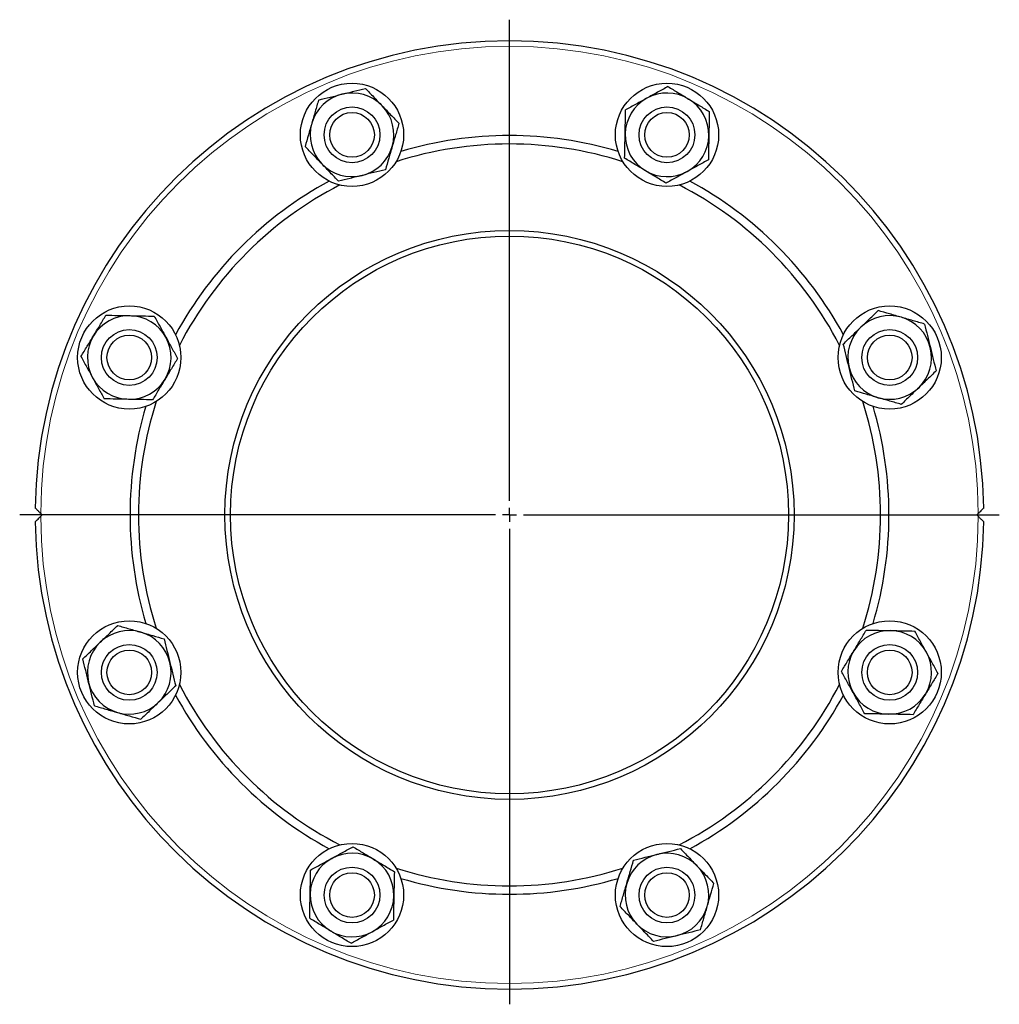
# Model space of a CAD drawing. Header units: millimetres. Extents: x 195 to 1027, y 66 to 856.
# Tile 4 of 7: x 195 to 546, y 503 to 856. Entities that reach past the tile are written whole.
import ezdxf

# ---------------------------------------------------------------- set-up
doc = ezdxf.new("R2010")
doc.units = ezdxf.units.MM
doc.layers.add('FORMAT', color=7, linetype='Continuous')

# ---------------------------------------------------------------- blocks, each defined once
blk = doc.blocks.new('SW_CENTERMARKSYMBOL_0')
at = {"layer": 'FORMAT', "color": 0}
for p, q in [((0, 5), (0, 177.56)), ((-5, 0), (-175.55, 0)), ((0, 0), (-2.5, 0)), ((0, 0), (0, 2.5)), ((0, 0), (0, -2.5)), ((0, 0), (2.5, 0)), ((5, 0), (175.55, 0)), ((0, -5), (0, -175.46))]:
    blk.add_line(p, q, dxfattribs=at)

msp = doc.modelspace()

# ---------------------------------------------------------------- linework, layer by layer
at = {"color": 7, "linetype": 'Continuous', "lineweight": 25}
for p, q in [((202.44, 678.59), (202.94, 678.1)), ((202.94, 678.1), (202.44, 677.6)), ((537.94, 678.1), (538.44, 678.59)), ((538.44, 677.6), (537.94, 678.1))]:
    msp.add_line(p, q, dxfattribs=at)
for centre, radius in [((314, 814.37), 18.5), ((426.89, 814.37), 18.5), ((314, 814.37), 10), ((426.89, 814.37), 10), ((314, 814.37), 8), ((426.89, 814.37), 8), ((370.44, 678.1), 102), ((370.44, 678.1), 100), ((234.17, 734.54), 18.5), ((506.71, 734.54), 18.5), ((234.17, 734.54), 10), ((234.17, 734.54), 8), ((506.71, 734.54), 10), ((506.71, 734.54), 8), ((234.17, 621.65), 18.5), ((506.71, 621.65), 18.5), ((234.17, 621.65), 10), ((234.17, 621.65), 8), ((506.71, 621.65), 10), ((506.71, 621.65), 8), ((314, 541.82), 18.5), ((426.89, 541.82), 18.5), ((314, 541.82), 10), ((426.89, 541.82), 10), ((314, 541.82), 8), ((426.89, 541.82), 8)]:
    msp.add_circle(centre, radius, dxfattribs=at)
for centre, radius, start, end in [((370.44, 678.1), 170, 0.8365, 179.1635), ((314, 814.37), 15, 103.8487, 163.8487), ((314, 814.37), 15, 43.8487, 103.8487), ((426.89, 814.37), 15, 118.8487, 178.8487), ((426.89, 814.37), 15, 58.8487, 118.8487), ((426.89, 814.37), 15, 358.8487, 58.8487), ((314, 814.37), 15, 343.8487, 43.8487), ((314, 814.37), 15, 163.8487, 223.8487), ((370.44, 678.1), 136, 73.3648, 106.6352), ((426.89, 814.37), 15, 178.8487, 238.8487), ((426.89, 814.37), 15, 298.8487, 358.8487), ((314, 814.37), 15, 283.8487, 343.8487), ((370.44, 678.1), 133, 72.2012, 107.7988), ((314, 814.37), 15, 223.8487, 283.8487), ((426.89, 814.37), 15, 238.8487, 298.8487), ((370.44, 678.1), 136, 118.3648, 151.6352), ((370.44, 678.1), 133, 117.2012, 152.7988), ((370.44, 678.1), 133, 27.2012, 62.7988), ((370.44, 678.1), 136, 28.3648, 61.6352), ((234.17, 734.54), 15, 88.8487, 148.8487), ((234.17, 734.54), 15, 28.8487, 88.8487), ((506.71, 734.54), 15, 73.8487, 133.8487), ((506.71, 734.54), 15, 13.8487, 73.8487), ((506.71, 734.54), 15, 133.8487, 193.8487), ((234.17, 734.54), 15, 148.8487, 208.8487), ((234.17, 734.54), 15, 328.8487, 28.8487), ((506.71, 734.54), 15, 313.8487, 13.8487), ((506.71, 734.54), 15, 193.8487, 253.8487), ((234.17, 734.54), 15, 208.8487, 268.8487), ((234.17, 734.54), 15, 268.8487, 328.8487), ((506.71, 734.54), 15, 253.8487, 313.8487), ((370.44, 678.1), 136, 163.3648, 180), ((370.44, 678.1), 133, 162.2012, 180), ((370.44, 678.1), 133, 342.2012, 17.7988), ((370.44, 678.1), 136, 343.3648, 16.6352), ((370.44, 678.1), 136, 180, 196.6352), ((370.44, 678.1), 133, 180, 197.7988), ((370.44, 678.1), 170, 180.8365, 359.1635), ((234.17, 621.65), 15, 73.8487, 133.8487), ((234.17, 621.65), 15, 13.8487, 73.8487), ((506.71, 621.65), 15, 88.8487, 148.8487), ((506.71, 621.65), 15, 28.8487, 88.8487), ((234.17, 621.65), 15, 133.8487, 193.8487), ((506.71, 621.65), 15, 148.8487, 208.8487), ((506.71, 621.65), 15, 328.8487, 28.8487), ((234.17, 621.65), 15, 313.8487, 13.8487), ((234.17, 621.65), 15, 193.8487, 253.8487), ((370.44, 678.1), 133, 207.2012, 242.7988), ((370.44, 678.1), 133, 297.2012, 332.7988), ((506.71, 621.65), 15, 208.8487, 268.8487), ((234.17, 621.65), 15, 253.8487, 313.8487), ((370.44, 678.1), 136, 208.3648, 241.6352), ((370.44, 678.1), 136, 298.3648, 331.6352), ((506.71, 621.65), 15, 268.8487, 328.8487), ((314, 541.82), 15, 118.8487, 178.8487), ((314, 541.82), 15, 58.8487, 118.8487), ((314, 541.82), 15, 358.8487, 58.8487), ((426.89, 541.82), 15, 103.8487, 163.8487), ((426.89, 541.82), 15, 43.8487, 103.8487), ((370.44, 678.1), 133, 252.2012, 287.7988), ((426.89, 541.82), 15, 343.8487, 43.8487), ((370.44, 678.1), 136, 253.3648, 286.6352), ((426.89, 541.82), 15, 163.8487, 223.8487), ((314, 541.82), 15, 178.8487, 238.8487), ((314, 541.82), 15, 298.8487, 358.8487), ((426.89, 541.82), 15, 283.8487, 343.8487), ((426.89, 541.82), 15, 223.8487, 283.8487), ((314, 541.82), 15, 238.8487, 298.8487)]:
    msp.add_arc(centre, radius, start, end, dxfattribs=at)
at = {"color": 8, "linetype": 'Continuous', "lineweight": 18}
for start, end in [(0.1703, 179.8297), (180.1703, 359.8297)]:
    msp.add_arc((370.44, 678.1), 168, start, end, dxfattribs=at)
at = {"color": 7, "linetype": 'Continuous', "lineweight": 25}
for points, knots in [([(310.41, 828.93), (311.12, 829.11), (311.84, 829.28), (313.25, 829.63), (313.96, 829.81), (316.06, 830.33), (317.44, 830.67), (318.81, 831)], [0, 0, 0, 0, 0.25, 0.25, 0.5, 0.5, 1, 1, 1, 1]), ([(318.81, 831), (319.8, 829.98), (320.78, 828.95), (322.78, 826.87), (323.79, 825.82), (324.81, 824.76)], [0, 0, 0, 0, 0.5, 0.5, 1, 1, 1, 1]), ([(427.24, 831.68), (426.62, 831.34), (426, 831), (424.74, 830.31), (424.11, 829.96), (422.21, 828.91), (420.93, 828.21), (419.65, 827.51)], [0, 0, 0, 0, 0.25, 0.25, 0.5, 0.5, 1, 1, 1, 1]), ([(427.24, 831.68), (428.45, 830.95), (429.67, 830.21), (432.14, 828.72), (433.38, 827.97), (434.65, 827.2)], [0, 0, 0, 0, 0.5, 0.5, 1, 1, 1, 1]), ([(302, 826.86), (301.8, 826.18), (301.6, 825.5), (301.2, 824.12), (301, 823.43), (300.4, 821.34), (300, 819.95), (299.59, 818.54)], [0, 0, 0, 0, 0.25, 0.25, 0.5, 0.5, 1, 1, 1, 1]), ([(302, 826.86), (303.37, 827.2), (304.76, 827.54), (307.56, 828.23), (308.97, 828.58), (310.41, 828.93)], [0, 0, 0, 0, 0.5, 0.5, 1, 1, 1, 1]), ([(419.65, 827.51), (419.01, 827.15), (418.37, 826.8), (417.08, 826.09), (416.43, 825.73), (414.53, 824.69), (413.29, 824), (412.07, 823.33)], [0, 0, 0, 0, 0.25, 0.25, 0.5, 0.5, 1, 1, 1, 1]), ([(434.65, 827.2), (435.28, 826.82), (435.91, 826.44), (437.16, 825.69), (437.78, 825.31), (439.63, 824.19), (440.85, 823.46), (442.06, 822.72)], [0, 0, 0, 0, 0.25, 0.25, 0.5, 0.5, 1, 1, 1, 1]), ([(324.81, 824.76), (325.32, 824.23), (325.83, 823.7), (326.85, 822.64), (327.35, 822.12), (328.85, 820.56), (329.83, 819.53), (330.81, 818.51)], [0, 0, 0, 0, 0.25, 0.25, 0.5, 0.5, 1, 1, 1, 1]), ([(411.89, 814.67), (411.91, 815.4), (411.92, 816.14), (411.95, 817.6), (411.96, 818.33), (412.01, 820.49), (412.04, 821.91), (412.07, 823.33)], [0, 0, 0, 0, 0.25, 0.25, 0.5, 0.5, 1, 1, 1, 1]), ([(442.06, 822.72), (442.03, 821.31), (442, 819.88), (441.94, 817), (441.91, 815.54), (441.88, 814.07)], [0, 0, 0, 0, 0.5, 0.5, 1, 1, 1, 1]), ([(299.59, 818.54), (299.38, 817.84), (299.18, 817.13), (298.77, 815.72), (298.57, 815.01), (297.96, 812.93), (297.57, 811.57), (297.18, 810.22)], [0, 0, 0, 0, 0.25, 0.25, 0.5, 0.5, 1, 1, 1, 1]), ([(330.81, 818.51), (330.62, 817.84), (330.42, 817.15), (330.02, 815.77), (329.82, 815.08), (329.22, 813), (328.81, 811.6), (328.4, 810.19)], [0, 0, 0, 0, 0.25, 0.25, 0.5, 0.5, 1, 1, 1, 1]), ([(411.72, 806.01), (411.75, 807.43), (411.77, 808.85), (411.83, 811.74), (411.86, 813.19), (411.89, 814.67)], [0, 0, 0, 0, 0.5, 0.5, 1, 1, 1, 1]), ([(441.88, 814.07), (441.87, 813.33), (441.86, 812.59), (441.83, 811.13), (441.81, 810.41), (441.77, 808.25), (441.74, 806.82), (441.71, 805.41)], [0, 0, 0, 0, 0.25, 0.25, 0.5, 0.5, 1, 1, 1, 1]), ([(303.18, 803.98), (302.67, 804.51), (302.16, 805.04), (301.15, 806.09), (300.64, 806.61), (299.15, 808.17), (298.16, 809.2), (297.18, 810.22)], [0, 0, 0, 0, 0.25, 0.25, 0.5, 0.5, 1, 1, 1, 1]), ([(328.4, 810.19), (328.2, 809.49), (328, 808.79), (327.59, 807.37), (327.38, 806.67), (326.78, 804.58), (326.38, 803.22), (326, 801.88)], [0, 0, 0, 0, 0.25, 0.25, 0.5, 0.5, 1, 1, 1, 1]), ([(419.13, 801.53), (418.5, 801.91), (417.87, 802.29), (416.62, 803.05), (416, 803.42), (414.15, 804.54), (412.93, 805.28), (411.72, 806.01)], [0, 0, 0, 0, 0.25, 0.25, 0.5, 0.5, 1, 1, 1, 1]), ([(441.71, 805.41), (441.09, 805.07), (440.47, 804.72), (439.21, 804.03), (438.58, 803.68), (436.68, 802.64), (435.41, 801.94), (434.13, 801.23)], [0, 0, 0, 0, 0.25, 0.25, 0.5, 0.5, 1, 1, 1, 1]), ([(309.18, 797.73), (308.2, 798.75), (307.21, 799.78), (305.21, 801.86), (304.2, 802.91), (303.18, 803.98)], [0, 0, 0, 0, 0.5, 0.5, 1, 1, 1, 1]), ([(326, 801.88), (324.62, 801.54), (323.23, 801.2), (320.43, 800.51), (319.02, 800.16), (317.59, 799.8)], [0, 0, 0, 0, 0.5, 0.5, 1, 1, 1, 1]), ([(426.54, 797.05), (425.33, 797.78), (424.11, 798.52), (421.64, 800.01), (420.39, 800.77), (419.13, 801.53)], [0, 0, 0, 0, 0.5, 0.5, 1, 1, 1, 1]), ([(317.59, 799.8), (316.87, 799.63), (316.16, 799.45), (314.74, 799.1), (314.03, 798.93), (311.93, 798.41), (310.55, 798.07), (309.18, 797.73)], [0, 0, 0, 0, 0.25, 0.25, 0.5, 0.5, 1, 1, 1, 1]), ([(434.13, 801.23), (433.48, 800.88), (432.84, 800.52), (431.55, 799.81), (430.91, 799.46), (429.01, 798.41), (427.77, 797.73), (426.54, 797.05)], [0, 0, 0, 0, 0.25, 0.25, 0.5, 0.5, 1, 1, 1, 1]), ([(221.33, 742.3), (221.71, 742.93), (222.09, 743.56), (222.85, 744.81), (223.23, 745.43), (224.34, 747.28), (225.08, 748.5), (225.81, 749.71)], [0, 0, 0, 0, 0.25, 0.25, 0.5, 0.5, 1, 1, 1, 1]), ([(225.81, 749.71), (227.23, 749.68), (228.66, 749.65), (231.54, 749.6), (233, 749.57), (234.47, 749.54)], [0, 0, 0, 0, 0.5, 0.5, 1, 1, 1, 1]), ([(234.47, 749.54), (235.21, 749.52), (235.94, 749.51), (237.4, 749.48), (238.13, 749.46), (240.29, 749.42), (241.72, 749.39), (243.13, 749.36)], [0, 0, 0, 0, 0.25, 0.25, 0.5, 0.5, 1, 1, 1, 1]), ([(243.13, 749.36), (243.47, 748.75), (243.81, 748.12), (244.51, 746.87), (244.85, 746.23), (245.9, 744.33), (246.6, 743.06), (247.31, 741.78)], [0, 0, 0, 0, 0.25, 0.25, 0.5, 0.5, 1, 1, 1, 1]), ([(496.32, 745.36), (496.85, 745.87), (497.39, 746.38), (498.44, 747.39), (498.96, 747.89), (500.52, 749.39), (501.55, 750.38), (502.57, 751.36)], [0, 0, 0, 0, 0.25, 0.25, 0.5, 0.5, 1, 1, 1, 1]), ([(510.89, 748.95), (510.18, 749.15), (509.48, 749.36), (508.06, 749.77), (507.36, 749.97), (505.28, 750.57), (503.91, 750.97), (502.57, 751.36)], [0, 0, 0, 0, 0.25, 0.25, 0.5, 0.5, 1, 1, 1, 1]), ([(519.21, 746.54), (518.53, 746.74), (517.85, 746.93), (516.47, 747.33), (515.77, 747.53), (513.69, 748.14), (512.29, 748.54), (510.89, 748.95)], [0, 0, 0, 0, 0.25, 0.25, 0.5, 0.5, 1, 1, 1, 1]), ([(490.08, 739.36), (491.1, 740.34), (492.13, 741.33), (494.21, 743.33), (495.26, 744.34), (496.32, 745.36)], [0, 0, 0, 0, 0.5, 0.5, 1, 1, 1, 1]), ([(519.21, 746.54), (519.54, 745.16), (519.89, 743.78), (520.58, 740.98), (520.93, 739.56), (521.28, 738.13)], [0, 0, 0, 0, 0.5, 0.5, 1, 1, 1, 1]), ([(216.85, 734.89), (217.59, 736.1), (218.32, 737.32), (219.82, 739.79), (220.57, 741.04), (221.33, 742.3)], [0, 0, 0, 0, 0.5, 0.5, 1, 1, 1, 1]), ([(247.31, 741.78), (247.66, 741.14), (248.02, 740.49), (248.73, 739.2), (249.08, 738.56), (250.13, 736.66), (250.81, 735.42), (251.49, 734.19)], [0, 0, 0, 0, 0.25, 0.25, 0.5, 0.5, 1, 1, 1, 1]), ([(492.15, 730.95), (491.97, 731.66), (491.8, 732.38), (491.45, 733.8), (491.27, 734.5), (490.76, 736.6), (490.42, 737.99), (490.08, 739.36)], [0, 0, 0, 0, 0.25, 0.25, 0.5, 0.5, 1, 1, 1, 1]), ([(521.28, 738.13), (521.45, 737.42), (521.63, 736.7), (521.98, 735.28), (522.15, 734.58), (522.67, 732.48), (523.01, 731.1), (523.35, 729.72)], [0, 0, 0, 0, 0.25, 0.25, 0.5, 0.5, 1, 1, 1, 1]), ([(216.85, 734.89), (217.19, 734.27), (217.54, 733.65), (218.23, 732.39), (218.58, 731.76), (219.62, 729.86), (220.33, 728.59), (221.03, 727.3)], [0, 0, 0, 0, 0.25, 0.25, 0.5, 0.5, 1, 1, 1, 1]), ([(251.49, 734.19), (250.75, 732.98), (250.02, 731.76), (248.52, 729.29), (247.77, 728.04), (247.01, 726.78)], [0, 0, 0, 0, 0.5, 0.5, 1, 1, 1, 1]), ([(494.22, 722.54), (493.88, 723.92), (493.54, 725.3), (492.85, 728.1), (492.5, 729.52), (492.15, 730.95)], [0, 0, 0, 0, 0.5, 0.5, 1, 1, 1, 1]), ([(221.03, 727.3), (221.38, 726.66), (221.74, 726.02), (222.45, 724.73), (222.8, 724.09), (223.85, 722.19), (224.53, 720.94), (225.21, 719.72)], [0, 0, 0, 0, 0.25, 0.25, 0.5, 0.5, 1, 1, 1, 1]), ([(523.35, 729.72), (522.33, 728.74), (521.3, 727.75), (519.22, 725.76), (518.17, 724.75), (517.11, 723.72)], [0, 0, 0, 0, 0.5, 0.5, 1, 1, 1, 1]), ([(247.01, 726.78), (246.63, 726.15), (246.24, 725.52), (245.49, 724.27), (245.11, 723.65), (244, 721.8), (243.26, 720.58), (242.53, 719.37)], [0, 0, 0, 0, 0.25, 0.25, 0.5, 0.5, 1, 1, 1, 1]), ([(517.11, 723.72), (516.58, 723.21), (516.04, 722.7), (514.99, 721.69), (514.47, 721.19), (512.91, 719.69), (511.88, 718.7), (510.86, 717.72)], [0, 0, 0, 0, 0.25, 0.25, 0.5, 0.5, 1, 1, 1, 1]), ([(502.54, 720.13), (501.84, 720.34), (501.13, 720.54), (499.72, 720.95), (499.02, 721.15), (496.93, 721.76), (495.57, 722.15), (494.22, 722.54)], [0, 0, 0, 0, 0.25, 0.25, 0.5, 0.5, 1, 1, 1, 1]), ([(233.87, 719.54), (233.13, 719.56), (232.4, 719.57), (230.94, 719.6), (230.21, 719.62), (228.05, 719.66), (226.62, 719.69), (225.21, 719.72)], [0, 0, 0, 0, 0.25, 0.25, 0.5, 0.5, 1, 1, 1, 1]), ([(242.53, 719.37), (241.11, 719.4), (239.68, 719.43), (236.8, 719.49), (235.34, 719.51), (233.87, 719.54)], [0, 0, 0, 0, 0.5, 0.5, 1, 1, 1, 1]), ([(510.86, 717.72), (510.18, 717.92), (509.5, 718.12), (508.12, 718.52), (507.43, 718.72), (505.34, 719.32), (503.95, 719.73), (502.54, 720.13)], [0, 0, 0, 0, 0.25, 0.25, 0.5, 0.5, 1, 1, 1, 1]), ([(202.44, 678.59), (202.33, 678.71), (202.22, 678.82), (202, 679.04), (201.89, 679.15), (201.67, 679.37), (201.57, 679.47), (201.36, 679.68), (201.26, 679.78), (201.07, 679.97), (200.98, 680.06), (200.81, 680.23), (200.73, 680.31), (200.6, 680.43), (200.55, 680.49), (200.48, 680.56), (200.46, 680.58), (200.46, 680.58)], [0, 0, 0, 0, 0.125, 0.125, 0.25, 0.25, 0.375, 0.375, 0.5, 0.5, 0.625, 0.625, 0.75, 0.75, 0.875, 0.875, 1, 1, 1, 1]), ([(540.42, 680.58), (540.42, 680.58), (540.41, 680.56), (540.33, 680.49), (540.28, 680.43), (540.15, 680.31), (540.08, 680.23), (539.91, 680.06), (539.82, 679.97), (539.53, 679.68), (539.32, 679.48), (538.89, 679.04), (538.66, 678.82), (538.44, 678.59)], [0, 0, 0, 0, 0.125, 0.125, 0.25, 0.25, 0.375, 0.375, 0.5, 0.5, 0.75, 0.75, 1, 1, 1, 1]), ([(200.46, 675.61), (200.46, 675.61), (200.48, 675.63), (200.55, 675.7), (200.6, 675.76), (200.73, 675.88), (200.81, 675.96), (200.97, 676.13), (201.07, 676.22), (201.35, 676.51), (201.56, 676.72), (202, 677.15), (202.22, 677.37), (202.44, 677.6)], [0, 0, 0, 0, 0.125, 0.125, 0.25, 0.25, 0.375, 0.375, 0.5, 0.5, 0.75, 0.75, 1, 1, 1, 1]), ([(538.44, 677.6), (538.55, 677.49), (538.66, 677.37), (538.89, 677.15), (539, 677.04), (539.21, 676.82), (539.32, 676.72), (539.53, 676.51), (539.63, 676.41), (539.82, 676.22), (539.91, 676.13), (540.08, 675.96), (540.15, 675.88), (540.28, 675.76), (540.33, 675.7), (540.4, 675.63), (540.42, 675.61), (540.42, 675.61)], [0, 0, 0, 0, 0.125, 0.125, 0.25, 0.25, 0.375, 0.375, 0.5, 0.5, 0.625, 0.625, 0.75, 0.75, 0.875, 0.875, 1, 1, 1, 1]), ([(223.78, 632.47), (224.31, 632.98), (224.84, 633.49), (225.89, 634.5), (226.42, 635), (227.98, 636.5), (229, 637.49), (230.02, 638.47)], [0, 0, 0, 0, 0.25, 0.25, 0.5, 0.5, 1, 1, 1, 1]), ([(230.02, 638.47), (230.7, 638.27), (231.38, 638.07), (232.76, 637.67), (233.46, 637.47), (235.54, 636.87), (236.94, 636.46), (238.34, 636.06)], [0, 0, 0, 0, 0.25, 0.25, 0.5, 0.5, 1, 1, 1, 1]), ([(238.34, 636.06), (239.05, 635.85), (239.75, 635.65), (241.17, 635.24), (241.87, 635.04), (243.95, 634.43), (245.32, 634.04), (246.66, 633.65)], [0, 0, 0, 0, 0.25, 0.25, 0.5, 0.5, 1, 1, 1, 1]), ([(493.88, 629.41), (494.26, 630.04), (494.64, 630.67), (495.39, 631.92), (495.77, 632.54), (496.89, 634.39), (497.63, 635.61), (498.36, 636.82)], [0, 0, 0, 0, 0.25, 0.25, 0.5, 0.5, 1, 1, 1, 1]), ([(498.36, 636.82), (499.77, 636.79), (501.2, 636.76), (504.08, 636.71), (505.54, 636.68), (507.02, 636.65)], [0, 0, 0, 0, 0.5, 0.5, 1, 1, 1, 1]), ([(507.02, 636.65), (507.75, 636.63), (508.49, 636.62), (509.95, 636.59), (510.67, 636.57), (512.84, 636.53), (514.26, 636.5), (515.67, 636.47)], [0, 0, 0, 0, 0.25, 0.25, 0.5, 0.5, 1, 1, 1, 1]), ([(519.85, 628.89), (519.5, 629.53), (519.15, 630.17), (518.43, 631.46), (518.08, 632.1), (517.03, 634), (516.35, 635.25), (515.67, 636.47)], [0, 0, 0, 0, 0.25, 0.25, 0.5, 0.5, 1, 1, 1, 1]), ([(217.53, 626.47), (218.55, 627.45), (219.58, 628.44), (221.66, 630.44), (222.71, 631.44), (223.78, 632.47)], [0, 0, 0, 0, 0.5, 0.5, 1, 1, 1, 1]), ([(246.66, 633.65), (247, 632.27), (247.34, 630.89), (248.03, 628.09), (248.38, 626.67), (248.73, 625.24)], [0, 0, 0, 0, 0.5, 0.5, 1, 1, 1, 1]), ([(489.4, 622), (490.13, 623.21), (490.87, 624.43), (492.36, 626.9), (493.11, 628.15), (493.88, 629.41)], [0, 0, 0, 0, 0.5, 0.5, 1, 1, 1, 1]), ([(524.03, 621.3), (523.69, 621.92), (523.35, 622.54), (522.65, 623.8), (522.31, 624.43), (521.26, 626.33), (520.56, 627.61), (519.85, 628.89)], [0, 0, 0, 0, 0.25, 0.25, 0.5, 0.5, 1, 1, 1, 1]), ([(219.61, 618.06), (219.43, 618.77), (219.25, 619.49), (218.9, 620.91), (218.73, 621.61), (218.21, 623.71), (217.87, 625.1), (217.53, 626.47)], [0, 0, 0, 0, 0.25, 0.25, 0.5, 0.5, 1, 1, 1, 1]), ([(248.73, 625.24), (248.91, 624.53), (249.09, 623.81), (249.44, 622.39), (249.61, 621.69), (250.13, 619.59), (250.47, 618.2), (250.81, 616.83)], [0, 0, 0, 0, 0.25, 0.25, 0.5, 0.5, 1, 1, 1, 1]), ([(493.58, 614.41), (493.22, 615.05), (492.87, 615.7), (492.16, 616.99), (491.8, 617.63), (490.76, 619.53), (490.07, 620.77), (489.4, 622)], [0, 0, 0, 0, 0.25, 0.25, 0.5, 0.5, 1, 1, 1, 1]), ([(221.68, 609.65), (221.34, 611.03), (221, 612.41), (220.31, 615.21), (219.96, 616.63), (219.61, 618.06)], [0, 0, 0, 0, 0.5, 0.5, 1, 1, 1, 1]), ([(524.03, 621.3), (523.3, 620.09), (522.56, 618.87), (521.07, 616.4), (520.31, 615.15), (519.55, 613.89)], [0, 0, 0, 0, 0.5, 0.5, 1, 1, 1, 1]), ([(250.81, 616.83), (249.79, 615.85), (248.76, 614.86), (246.68, 612.86), (245.63, 611.85), (244.56, 610.83)], [0, 0, 0, 0, 0.5, 0.5, 1, 1, 1, 1]), ([(497.75, 606.83), (497.41, 607.44), (497.07, 608.07), (496.38, 609.33), (496.03, 609.96), (494.98, 611.86), (494.28, 613.13), (493.58, 614.41)], [0, 0, 0, 0, 0.25, 0.25, 0.5, 0.5, 1, 1, 1, 1]), ([(244.56, 610.83), (244.03, 610.32), (243.5, 609.81), (242.45, 608.8), (241.92, 608.3), (240.36, 606.8), (239.33, 605.81), (238.32, 604.83)], [0, 0, 0, 0, 0.25, 0.25, 0.5, 0.5, 1, 1, 1, 1]), ([(519.55, 613.89), (519.17, 613.26), (518.79, 612.63), (518.03, 611.38), (517.66, 610.76), (516.54, 608.91), (515.8, 607.69), (515.07, 606.48)], [0, 0, 0, 0, 0.25, 0.25, 0.5, 0.5, 1, 1, 1, 1]), ([(221.68, 609.65), (222.36, 609.45), (223.04, 609.26), (224.42, 608.86), (225.11, 608.66), (227.2, 608.05), (228.59, 607.65), (230, 607.24)], [0, 0, 0, 0, 0.25, 0.25, 0.5, 0.5, 1, 1, 1, 1]), ([(230, 607.24), (230.7, 607.04), (231.41, 606.83), (232.82, 606.42), (233.52, 606.22), (235.61, 605.62), (236.97, 605.22), (238.32, 604.83)], [0, 0, 0, 0, 0.25, 0.25, 0.5, 0.5, 1, 1, 1, 1]), ([(506.41, 606.65), (505.68, 606.67), (504.94, 606.68), (503.48, 606.71), (502.75, 606.73), (500.59, 606.77), (499.17, 606.8), (497.75, 606.83)], [0, 0, 0, 0, 0.25, 0.25, 0.5, 0.5, 1, 1, 1, 1]), ([(515.07, 606.48), (513.66, 606.51), (512.23, 606.54), (509.34, 606.59), (507.89, 606.62), (506.41, 606.65)], [0, 0, 0, 0, 0.5, 0.5, 1, 1, 1, 1]), ([(306.76, 554.96), (307.4, 555.31), (308.04, 555.67), (309.33, 556.38), (309.97, 556.73), (311.88, 557.78), (313.12, 558.46), (314.34, 559.14)], [0, 0, 0, 0, 0.25, 0.25, 0.5, 0.5, 1, 1, 1, 1]), ([(314.34, 559.14), (315.56, 558.41), (316.78, 557.67), (319.25, 556.18), (320.49, 555.42), (321.76, 554.66)], [0, 0, 0, 0, 0.5, 0.5, 1, 1, 1, 1]), ([(423.3, 556.39), (424.01, 556.56), (424.73, 556.74), (426.15, 557.09), (426.85, 557.26), (428.95, 557.78), (430.33, 558.12), (431.71, 558.46)], [0, 0, 0, 0, 0.25, 0.25, 0.5, 0.5, 1, 1, 1, 1]), ([(431.71, 558.46), (432.69, 557.44), (433.68, 556.41), (435.67, 554.33), (436.68, 553.28), (437.71, 552.21)], [0, 0, 0, 0, 0.5, 0.5, 1, 1, 1, 1]), ([(299.17, 550.78), (299.79, 551.12), (300.41, 551.47), (301.67, 552.16), (302.3, 552.51), (304.2, 553.55), (305.48, 554.26), (306.76, 554.96)], [0, 0, 0, 0, 0.25, 0.25, 0.5, 0.5, 1, 1, 1, 1]), ([(321.76, 554.66), (322.38, 554.28), (323.02, 553.9), (324.27, 553.14), (324.89, 552.77), (326.74, 551.65), (327.96, 550.91), (329.17, 550.18)], [0, 0, 0, 0, 0.25, 0.25, 0.5, 0.5, 1, 1, 1, 1]), ([(412.48, 546), (412.68, 546.7), (412.89, 547.4), (413.3, 548.82), (413.5, 549.52), (414.1, 551.61), (414.5, 552.97), (414.89, 554.31)], [0, 0, 0, 0, 0.25, 0.25, 0.5, 0.5, 1, 1, 1, 1]), ([(414.89, 554.31), (416.26, 554.65), (417.65, 554.99), (420.45, 555.69), (421.87, 556.03), (423.3, 556.39)], [0, 0, 0, 0, 0.5, 0.5, 1, 1, 1, 1]), ([(299, 542.12), (299.01, 542.86), (299.03, 543.6), (299.06, 545.06), (299.07, 545.78), (299.12, 547.95), (299.15, 549.37), (299.17, 550.78)], [0, 0, 0, 0, 0.25, 0.25, 0.5, 0.5, 1, 1, 1, 1]), ([(437.71, 552.21), (438.21, 551.68), (438.73, 551.15), (439.74, 550.1), (440.24, 549.58), (441.74, 548.02), (442.73, 546.99), (443.71, 545.97)], [0, 0, 0, 0, 0.25, 0.25, 0.5, 0.5, 1, 1, 1, 1]), ([(329.17, 550.18), (329.14, 548.76), (329.11, 547.34), (329.05, 544.45), (329.02, 543), (328.99, 541.52)], [0, 0, 0, 0, 0.5, 0.5, 1, 1, 1, 1]), ([(410.07, 537.68), (410.27, 538.35), (410.46, 539.04), (410.86, 540.42), (411.07, 541.11), (411.67, 543.19), (412.07, 544.59), (412.48, 546)], [0, 0, 0, 0, 0.25, 0.25, 0.5, 0.5, 1, 1, 1, 1]), ([(441.3, 537.65), (441.5, 538.35), (441.7, 539.06), (442.11, 540.47), (442.32, 541.18), (442.92, 543.26), (443.32, 544.62), (443.71, 545.97)], [0, 0, 0, 0, 0.25, 0.25, 0.5, 0.5, 1, 1, 1, 1]), ([(298.83, 533.47), (298.85, 534.88), (298.88, 536.31), (298.94, 539.19), (298.97, 540.65), (299, 542.12)], [0, 0, 0, 0, 0.5, 0.5, 1, 1, 1, 1]), ([(328.99, 541.52), (328.98, 540.79), (328.96, 540.05), (328.93, 538.59), (328.92, 537.86), (328.88, 535.7), (328.85, 534.28), (328.82, 532.86)], [0, 0, 0, 0, 0.25, 0.25, 0.5, 0.5, 1, 1, 1, 1]), ([(416.07, 531.43), (415.56, 531.96), (415.05, 532.49), (414.04, 533.55), (413.54, 534.07), (412.04, 535.63), (411.05, 536.66), (410.07, 537.68)], [0, 0, 0, 0, 0.25, 0.25, 0.5, 0.5, 1, 1, 1, 1]), ([(438.89, 529.33), (439.08, 530.01), (439.28, 530.69), (439.68, 532.07), (439.88, 532.76), (440.48, 534.85), (440.89, 536.24), (441.3, 537.65)], [0, 0, 0, 0, 0.25, 0.25, 0.5, 0.5, 1, 1, 1, 1]), ([(306.24, 528.99), (305.61, 529.37), (304.98, 529.75), (303.73, 530.5), (303.11, 530.88), (301.25, 532), (300.03, 532.73), (298.83, 533.47)], [0, 0, 0, 0, 0.25, 0.25, 0.5, 0.5, 1, 1, 1, 1]), ([(321.23, 528.68), (321.88, 529.04), (322.52, 529.39), (323.81, 530.1), (324.45, 530.46), (326.35, 531.5), (327.59, 532.19), (328.82, 532.86)], [0, 0, 0, 0, 0.25, 0.25, 0.5, 0.5, 1, 1, 1, 1]), ([(422.07, 525.19), (421.09, 526.21), (420.1, 527.24), (418.1, 529.32), (417.09, 530.37), (416.07, 531.43)], [0, 0, 0, 0, 0.5, 0.5, 1, 1, 1, 1]), ([(313.65, 524.51), (312.44, 525.24), (311.21, 525.98), (308.75, 527.47), (307.5, 528.22), (306.24, 528.99)], [0, 0, 0, 0, 0.5, 0.5, 1, 1, 1, 1]), ([(313.65, 524.51), (314.27, 524.85), (314.89, 525.19), (316.15, 525.88), (316.78, 526.23), (318.68, 527.28), (319.95, 527.98), (321.23, 528.68)], [0, 0, 0, 0, 0.25, 0.25, 0.5, 0.5, 1, 1, 1, 1]), ([(430.48, 527.26), (429.76, 527.08), (429.05, 526.91), (427.63, 526.56), (426.93, 526.38), (424.83, 525.87), (423.44, 525.52), (422.07, 525.19)], [0, 0, 0, 0, 0.25, 0.25, 0.5, 0.5, 1, 1, 1, 1]), ([(438.89, 529.33), (437.51, 528.99), (436.13, 528.65), (433.33, 527.96), (431.91, 527.61), (430.48, 527.26)], [0, 0, 0, 0, 0.5, 0.5, 1, 1, 1, 1])]:
    msp.add_open_spline(points, degree=3, knots=knots, dxfattribs=at)

# ---------------------------------------------------------------- block references
at = {"layer": 'FORMAT'}
msp.add_blockref('SW_CENTERMARKSYMBOL_0', (370.44, 678.1), dxfattribs=at)

doc.saveas('drawing.dxf')
